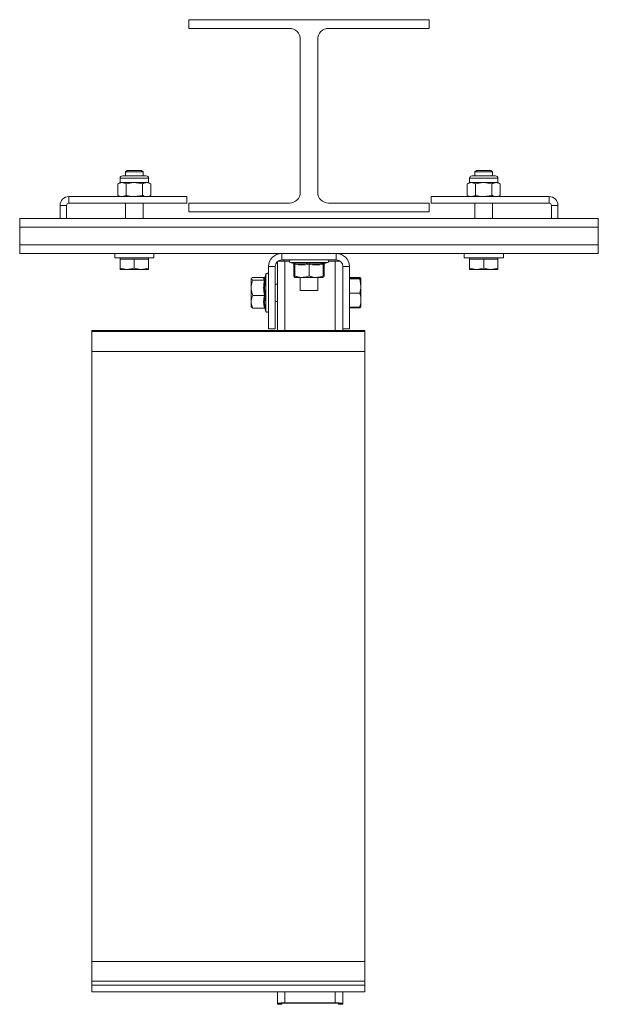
# Model space of a CAD drawing. Header units: millimetres. Extents: x -390 to 668, y -1907 to -77.
# Tile 5 of 8: x 403 to 668, y -1853 to -1402. Entities that reach past the tile are written whole.
import ezdxf

# ---------------------------------------------------------------- set-up
doc = ezdxf.new("R2010")
doc.units = ezdxf.units.MM

msp = doc.modelspace()

# ---------------------------------------------------------------- linework, layer by layer
at = {"color": 7, "linetype": 'Continuous', "lineweight": 15}
for p, q in [((480.58, -1401.99), (480.58, -1405.99)), ((590.58, -1401.99), (480.58, -1401.99)), ((480.58, -1405.99), (526.58, -1405.99)), ((544.58, -1405.99), (590.58, -1405.99)), ((590.58, -1405.99), (590.58, -1401.99)), ((531.58, -1410.99), (531.58, -1480.99)), ((539.58, -1480.99), (539.58, -1410.99)), ((450.1, -1473.49), (460.32, -1473.49)), ((452.27, -1470.99), (451.58, -1471.69)), ((451.58, -1471.69), (451.58, -1473.49)), ((459.58, -1471.69), (451.58, -1471.69)), ((458.89, -1470.99), (452.27, -1470.99)), ((459.58, -1471.69), (458.89, -1470.99)), ((459.58, -1473.49), (459.58, -1471.69)), ((460.32, -1473.49), (461.06, -1473.49)), ((610.1, -1473.49), (620.32, -1473.49)), ((612.27, -1470.99), (611.58, -1471.69)), ((611.58, -1471.69), (611.58, -1473.49)), ((619.58, -1471.69), (611.58, -1471.69)), ((618.89, -1470.99), (612.27, -1470.99)), ((619.58, -1471.69), (618.89, -1470.99)), ((619.58, -1473.49), (619.58, -1471.69)), ((620.32, -1473.49), (621.06, -1473.49)), ((449.08, -1476.55), (448.07, -1477.14)), ((448.07, -1482.41), (448.07, -1477.14)), ((449.08, -1474.51), (449.08, -1476.55)), ((449.08, -1476.55), (449.95, -1476.55)), ((449.95, -1476.55), (455.58, -1476.55)), ((451.82, -1477.14), (449.95, -1476.55)), ((451.82, -1482.41), (451.82, -1477.14)), ((459.33, -1477.14), (455.58, -1476.55)), ((455.58, -1476.55), (461.21, -1476.55)), ((459.33, -1482.41), (459.33, -1477.14)), ((461.21, -1476.55), (462.08, -1476.55)), ((462.08, -1476.55), (462.08, -1474.51)), ((463.08, -1477.14), (462.08, -1476.55)), ((463.08, -1482.41), (463.08, -1477.14)), ((609.08, -1476.55), (608.07, -1477.14)), ((608.07, -1482.41), (608.07, -1477.14)), ((609.08, -1474.51), (609.08, -1476.55)), ((609.08, -1476.55), (609.95, -1476.55)), ((609.95, -1476.55), (615.58, -1476.55)), ((611.82, -1477.14), (609.95, -1476.55)), ((611.82, -1482.41), (611.82, -1477.14)), ((619.33, -1477.14), (615.58, -1476.55)), ((615.58, -1476.55), (621.21, -1476.55)), ((619.33, -1482.41), (619.33, -1477.14)), ((621.21, -1476.55), (622.08, -1476.55)), ((622.08, -1476.55), (622.08, -1474.51)), ((623.08, -1477.14), (622.08, -1476.55)), ((623.08, -1482.41), (623.08, -1477.14)), ((448.07, -1482.41), (449.08, -1482.99)), ((451.82, -1482.41), (449.95, -1482.99)), ((459.33, -1482.41), (455.58, -1482.99)), ((462.08, -1482.99), (463.08, -1482.41)), ((608.07, -1482.41), (609.08, -1482.99)), ((611.82, -1482.41), (609.95, -1482.99)), ((619.33, -1482.41), (615.58, -1482.99)), ((622.08, -1482.99), (623.08, -1482.41)), ((421.58, -1492.99), (421.58, -1486.99)), ((424.58, -1492.99), (424.58, -1486.99)), ((425.58, -1482.99), (479.58, -1482.99)), ((425.58, -1485.99), (479.58, -1485.99)), ((451.58, -1485.99), (451.58, -1492.99)), ((459.58, -1492.99), (459.58, -1485.99)), ((479.58, -1485.99), (479.58, -1482.99)), ((480.58, -1485.99), (480.58, -1489.99)), ((526.58, -1485.99), (480.58, -1485.99)), ((590.58, -1485.99), (544.58, -1485.99)), ((590.58, -1489.99), (590.58, -1485.99)), ((591.58, -1485.99), (591.58, -1482.99)), ((645.58, -1482.99), (591.58, -1482.99)), ((645.58, -1485.99), (591.58, -1485.99)), ((611.58, -1485.99), (611.58, -1492.99)), ((619.58, -1492.99), (619.58, -1485.99)), ((646.58, -1492.99), (646.58, -1486.99)), ((649.58, -1492.99), (649.58, -1486.99)), ((480.58, -1489.99), (590.58, -1489.99)), ((421.58, -1492.99), (403.08, -1492.99)), ((403.08, -1492.99), (403.08, -1496.99)), ((424.58, -1492.99), (421.58, -1492.99)), ((646.58, -1492.99), (424.58, -1492.99)), ((646.58, -1492.99), (649.58, -1492.99)), ((668.08, -1492.99), (649.58, -1492.99)), ((668.08, -1492.99), (668.08, -1496.99)), ((403.08, -1496.99), (403.08, -1504.99)), ((668.08, -1496.99), (668.08, -1504.99)), ((403.08, -1504.99), (403.08, -1508.99)), ((668.08, -1504.99), (668.08, -1508.99)), ((668.08, -1508.99), (403.08, -1508.99)), ((446.58, -1508.99), (446.58, -1510.99)), ((464.58, -1510.99), (464.58, -1508.99)), ((606.58, -1508.99), (606.58, -1510.99)), ((624.58, -1510.99), (624.58, -1508.99)), ((464.58, -1510.99), (446.58, -1510.99)), ((449.08, -1510.99), (449.08, -1511.59)), ((449.08, -1511.59), (449.08, -1515.71)), ((449.08, -1511.59), (452.33, -1511.59)), ((452.33, -1511.59), (455.58, -1511.59)), ((455.58, -1511.59), (455.58, -1515.71)), ((455.58, -1511.59), (458.83, -1511.59)), ((458.83, -1511.59), (462.08, -1511.59)), ((462.08, -1511.59), (462.08, -1510.99)), ((462.08, -1511.59), (462.08, -1515.71)), ((521.08, -1512.76), (521.08, -1544.3)), ((548.08, -1511.99), (523.08, -1511.99)), ((524.08, -1511.99), (524.08, -1512.49)), ((526.64, -1512.48), (524.58, -1512.48)), ((527.03, -1513.19), (528.74, -1513.81)), ((528.56, -1513.93), (528.56, -1519.19)), ((528.76, -1513.76), (528.76, -1513.77)), ((529.08, -1513.93), (529.08, -1519.19)), ((535.58, -1513.93), (535.58, -1519.19)), ((542.08, -1513.93), (542.08, -1519.19)), ((542.4, -1513.76), (542.4, -1513.77)), ((542.42, -1513.81), (544.12, -1513.19)), ((542.59, -1513.93), (542.59, -1519.19)), ((547.58, -1512.48), (544.51, -1512.48)), ((549.08, -1512.17), (549.08, -1512.5)), ((624.58, -1510.99), (606.58, -1510.99)), ((609.08, -1510.99), (609.08, -1511.59)), ((609.08, -1511.59), (609.08, -1515.71)), ((609.08, -1511.59), (612.33, -1511.59)), ((612.33, -1511.59), (615.58, -1511.59)), ((615.58, -1511.59), (615.58, -1515.71)), ((615.58, -1511.59), (618.83, -1511.59)), ((618.83, -1511.59), (622.08, -1511.59)), ((622.08, -1511.59), (622.08, -1510.99)), ((622.08, -1511.59), (622.08, -1515.71)), ((449.08, -1516.29), (452.33, -1516.29)), ((455.58, -1515.71), (452.33, -1516.29)), ((452.33, -1516.29), (458.83, -1516.29)), ((462.08, -1515.71), (458.83, -1516.29)), ((462.08, -1516.29), (458.83, -1516.29)), ((515.88, -1518.45), (515.29, -1520.05)), ((517.08, -1514.99), (517.08, -1543.49)), ((520.08, -1514.99), (520.08, -1543.49)), ((551.08, -1543.49), (551.08, -1514.99)), ((554.08, -1543.49), (554.08, -1514.99)), ((609.08, -1516.29), (612.33, -1516.29)), ((615.58, -1515.71), (612.33, -1516.29)), ((612.33, -1516.29), (618.83, -1516.29)), ((622.08, -1515.71), (618.83, -1516.29)), ((622.08, -1516.29), (618.83, -1516.29)), ((509.14, -1520.41), (509.08, -1520.49)), ((509.08, -1520.49), (509.08, -1520.58)), ((509.08, -1520.58), (509.08, -1524.68)), ((515.14, -1519.98), (509.88, -1519.98)), ((515.14, -1521.17), (509.88, -1521.17)), ((521.08, -1522.99), (520.08, -1522.99)), ((528.56, -1519.19), (528.92, -1519.35)), ((529.08, -1519.99), (532.33, -1519.99)), ((531.58, -1519.99), (531.58, -1525.99)), ((532.33, -1519.99), (538.83, -1519.99)), ((542.08, -1519.99), (538.83, -1519.99)), ((539.58, -1525.99), (539.58, -1519.99)), ((554.08, -1520.06), (558.8, -1520.06)), ((554.08, -1520.39), (558.8, -1520.39)), ((554.08, -1520.6), (558.8, -1520.6)), ((558.8, -1520.06), (558.84, -1520.27)), ((559.34, -1520.49), (558.8, -1520.06)), ((558.8, -1520.39), (559.38, -1520.5)), ((558.8, -1520.6), (559.38, -1523.9)), ((559.38, -1523.9), (559.38, -1520.5)), ((509.08, -1524.68), (509.08, -1531.1)), ((531.58, -1525.99), (539.58, -1525.99)), ((554.08, -1527.2), (558.8, -1527.2)), ((559.38, -1530.4), (559.38, -1523.9)), ((509.08, -1531.1), (509.08, -1533.49)), ((515.14, -1528.18), (509.88, -1528.18)), ((520.08, -1530.99), (521.08, -1530.99)), ((559.38, -1533.49), (559.38, -1530.4)), ((509.08, -1533.49), (509.14, -1533.58)), ((515.14, -1534.01), (509.88, -1534.01)), ((515.34, -1534.05), (515.88, -1535.54)), ((554.08, -1533.6), (558.8, -1533.6)), ((554.08, -1533.93), (558.8, -1533.93)), ((559.36, -1533.49), (558.8, -1533.93)), ((558.8, -1533.6), (559.38, -1533.49)), ((561.08, -1544.3), (436.08, -1544.3)), ((436.08, -1544.3), (436.08, -1544.79)), ((561.08, -1544.79), (436.08, -1544.79)), ((436.08, -1544.79), (436.08, -1553.89)), ((520.08, -1543.49), (517.08, -1543.49)), ((551.08, -1543.49), (551.08, -1544.3)), ((554.08, -1543.49), (551.08, -1543.49)), ((561.08, -1544.3), (561.08, -1544.79)), ((561.08, -1544.79), (561.08, -1553.89)), ((436.08, -1553.89), (561.08, -1553.89)), ((436.08, -1833.07), (436.08, -1553.89)), ((561.08, -1833.07), (561.08, -1553.89)), ((561.08, -1833.07), (436.08, -1833.07)), ((436.08, -1833.07), (436.08, -1842.17)), ((561.08, -1833.07), (561.08, -1842.17)), ((436.08, -1842.17), (561.08, -1842.17)), ((436.08, -1842.17), (436.08, -1843.93)), ((561.08, -1842.17), (561.08, -1843.93)), ((436.08, -1843.93), (436.08, -1846.97)), ((436.08, -1846.97), (561.08, -1846.97)), ((436.08, -1846.97), (436.08, -1846.97)), ((521.08, -1846.97), (521.08, -1852.23)), ((551.08, -1846.97), (551.08, -1852.23)), ((561.08, -1843.93), (561.08, -1846.97)), ((561.08, -1846.97), (561.08, -1846.97)), ((521.08, -1852.71), (521.08, -1852.23)), ((523.08, -1852.71), (523.08, -1852.23)), ((524.58, -1852.06), (547.58, -1852.06)), ((524.58, -1852.16), (547.58, -1852.16)), ((549.08, -1852.23), (549.08, -1852.71)), ((551.08, -1852.23), (551.08, -1852.71)), ((521.08, -1852.71), (523.08, -1852.71)), ((521.08, -1852.71), (521.08, -1852.71)), ((523.08, -1852.71), (523.08, -1852.71)), ((549.08, -1852.71), (551.08, -1852.71)), ((549.08, -1852.71), (549.08, -1852.71)), ((551.08, -1852.71), (551.08, -1852.71))]:
    msp.add_line(p, q, dxfattribs=at)
at = {"color": 7, "linetype": 'Continuous', "lineweight": 0}
for p, q in [((449.08, -1474.51), (461.21, -1474.51)), ((461.21, -1474.51), (462.08, -1474.51)), ((609.08, -1474.51), (621.21, -1474.51)), ((621.21, -1474.51), (622.08, -1474.51)), ((424.58, -1486.99), (421.58, -1486.99)), ((425.58, -1482.99), (425.58, -1485.99)), ((645.58, -1485.99), (645.58, -1482.99)), ((649.58, -1486.99), (646.58, -1486.99)), ((668.08, -1496.99), (403.08, -1496.99)), ((668.08, -1504.99), (403.08, -1504.99)), ((523.08, -1508.99), (523.08, -1511.99)), ((548.08, -1511.99), (548.08, -1508.99)), ((524.58, -1512.48), (524.58, -1544.3)), ((544.12, -1513.19), (527.03, -1513.19)), ((529.08, -1513.99), (528.56, -1513.93)), ((542.59, -1513.93), (542.08, -1514.23)), ((547.58, -1512.48), (547.58, -1544.3)), ((515.88, -1535.54), (515.88, -1518.45)), ((520.08, -1514.99), (517.08, -1514.99)), ((554.08, -1514.99), (551.08, -1514.99)), ((515.64, -1534.37), (515.5, -1534.23)), ((436.08, -1843.93), (561.08, -1843.93)), ((436.08, -1846.97), (561.08, -1846.97)), ((524.58, -1846.97), (524.58, -1852.06)), ((547.58, -1846.97), (547.58, -1852.06)), ((521.08, -1852.23), (523.08, -1852.23)), ((524.58, -1852.06), (524.58, -1852.16)), ((547.58, -1852.06), (547.58, -1852.16)), ((551.08, -1852.23), (549.08, -1852.23)), ((521.08, -1852.71), (523.08, -1852.71)), ((549.08, -1852.71), (551.08, -1852.71))]:
    msp.add_line(p, q, dxfattribs=at)
at = {"color": 7, "linetype": 'Continuous', "lineweight": 15}
for centre, radius, start, end in [((526.58, -1410.99), 5, 0, 90), ((544.58, -1410.99), 5, 90, 180), ((450.1, -1474.51), 1.02, 90, 180), ((461.06, -1474.51), 1.02, 0, 90), ((610.1, -1474.51), 1.02, 90, 180), ((621.06, -1474.51), 1.02, 0, 90), ((526.58, -1480.99), 5, 270, 0), ((544.58, -1480.99), 5, 180, 270), ((425.58, -1486.99), 4, 90, 180), ((425.58, -1486.99), 1, 90, 180), ((645.58, -1486.99), 4, 0, 90), ((645.58, -1486.99), 1, 0, 90), ((523.08, -1514.99), 6, 90, 180), ((548.08, -1514.99), 6, 0, 90), ((523.08, -1514.99), 3, 90, 180), ((523.91, -1540.25), 27.78, 88.6252, 95.4592), ((527.25, -1512.61), 0.619, 90, 250), ((528.6, -1514.27), 0.48, 6.6591, 72.9046), ((542.56, -1514.27), 0.48, 107.6742, 173.3714), ((543.91, -1512.61), 0.619, 290, 90), ((547.7, -1567.83), 55.35, 87.8489, 90.1261), ((548.08, -1514.99), 3, 0, 90), ((516.46, -1518.66), 0.619, 0, 160), ((516.46, -1535.33), 0.619, 200, 0), ((523.7, -1869.69), 17.65, 87.1662, 98.5586), ((524.2, -1859.71), 7.56, 87.1646, 98.5589), ((548.45, -1869.69), 17.65, 81.4414, 92.8338), ((547.95, -1859.71), 7.56, 81.4411, 92.8354)]:
    msp.add_arc(centre, radius, start, end, dxfattribs=at)
for points, knots in [([(449.95, -1476.55), (449.9, -1476.56), (449.27, -1476.56), (448.65, -1476.86), (448.07, -1477.14)], [0, 0, 0, 0, 0.070215, 1, 1, 1, 1]), ([(455.58, -1476.55), (455.49, -1476.56), (454.22, -1476.56), (452.98, -1476.86), (451.82, -1477.14)], [0, 0, 0, 0, 0.0702154, 1, 1, 1, 1]), ([(459.33, -1477.14), (459.49, -1477.05), (460.1, -1476.71), (460.73, -1476.62), (461.21, -1476.55)], [0, 0, 0, 0, 0.257552, 1, 1, 1, 1]), ([(461.21, -1476.55), (461.38, -1476.56), (462.01, -1476.6), (462.63, -1476.91), (463.08, -1477.14)], [0, 0, 0, 0, 0.268633, 1, 1, 1, 1]), ([(609.95, -1476.55), (609.9, -1476.56), (609.27, -1476.56), (608.65, -1476.86), (608.07, -1477.14)], [0, 0, 0, 0, 0.070215, 1, 1, 1, 1]), ([(615.58, -1476.55), (615.49, -1476.56), (614.22, -1476.56), (612.98, -1476.86), (611.82, -1477.14)], [0, 0, 0, 0, 0.070213, 1, 1, 1, 1]), ([(619.33, -1477.14), (619.49, -1477.05), (620.1, -1476.71), (620.73, -1476.62), (621.21, -1476.55)], [0, 0, 0, 0, 0.2575527, 1, 1, 1, 1]), ([(621.21, -1476.55), (621.38, -1476.56), (622.01, -1476.6), (622.63, -1476.91), (623.08, -1477.14)], [0, 0, 0, 0, 0.2686324, 1, 1, 1, 1]), ([(449.95, -1482.99), (449.9, -1482.99), (449.27, -1482.99), (448.65, -1482.69), (448.07, -1482.41)], [0, 0, 0, 0, 0.070215, 1, 1, 1, 1]), ([(455.58, -1482.99), (455.49, -1482.99), (454.22, -1482.99), (452.98, -1482.69), (451.82, -1482.41)], [0, 0, 0, 0, 0.0702154, 1, 1, 1, 1]), ([(459.33, -1482.41), (459.49, -1482.5), (460.1, -1482.84), (460.73, -1482.93), (461.21, -1482.99)], [0, 0, 0, 0, 0.257552, 1, 1, 1, 1]), ([(461.21, -1482.99), (461.38, -1482.99), (462.01, -1482.95), (462.63, -1482.64), (463.08, -1482.41)], [0, 0, 0, 0, 0.268633, 1, 1, 1, 1]), ([(609.95, -1482.99), (609.9, -1482.99), (609.27, -1482.99), (608.65, -1482.69), (608.07, -1482.41)], [0, 0, 0, 0, 0.070215, 1, 1, 1, 1]), ([(615.58, -1482.99), (615.49, -1482.99), (614.22, -1482.99), (612.98, -1482.69), (611.82, -1482.41)], [0, 0, 0, 0, 0.070213, 1, 1, 1, 1]), ([(619.33, -1482.41), (619.49, -1482.5), (620.1, -1482.84), (620.73, -1482.93), (621.21, -1482.99)], [0, 0, 0, 0, 0.2575527, 1, 1, 1, 1]), ([(621.21, -1482.99), (621.38, -1482.99), (622.01, -1482.95), (622.63, -1482.64), (623.08, -1482.41)], [0, 0, 0, 0, 0.2686324, 1, 1, 1, 1]), ([(528.52, -1513.73), (528.52, -1513.75), (528.56, -1513.81), (528.56, -1513.88), (528.56, -1513.93)], [0, 0, 0, 0, 0.222872, 1, 1, 1, 1]), ([(528.74, -1513.43), (528.74, -1513.43), (528.79, -1513.45), (528.88, -1513.51), (528.99, -1513.63), (529.06, -1513.77), (529.07, -1513.88), (529.08, -1513.93)], [0, 0, 0, 0, 0.006852, 0.267588, 0.528633, 0.763834, 1, 1, 1, 1]), ([(535.58, -1513.43), (535.58, -1513.43), (535.58, -1513.45), (535.58, -1513.51), (535.58, -1513.63), (535.58, -1513.77), (535.58, -1513.88), (535.58, -1513.93)], [0, 0, 0, 0, 0.006851, 0.267585, 0.528634, 0.763834, 1, 1, 1, 1]), ([(542.08, -1513.93), (542.08, -1513.88), (542.09, -1513.77), (542.17, -1513.63), (542.27, -1513.51), (542.36, -1513.45), (542.41, -1513.43), (542.41, -1513.43)], [0, 0, 0, 0, 0.236166, 0.471366, 0.732413, 0.993149, 1, 1, 1, 1]), ([(542.59, -1513.93), (542.59, -1513.88), (542.6, -1513.81), (542.63, -1513.75), (542.64, -1513.73)], [0, 0, 0, 0, 0.777118, 1, 1, 1, 1]), ([(452.33, -1516.29), (452.25, -1516.29), (451.15, -1516.29), (450.08, -1515.99), (449.08, -1515.71)], [0, 0, 0, 0, 0.0702153, 1, 1, 1, 1]), ([(449.08, -1515.71), (449.08, -1515.95), (449.08, -1516.26), (449.08, -1516.29), (449.08, -1516.29)], [0, 0, 0, 0, 0.758148, 1, 1, 1, 1]), ([(458.83, -1516.29), (458.75, -1516.29), (457.65, -1516.29), (456.58, -1515.99), (455.58, -1515.71)], [0, 0, 0, 0, 0.070214, 1, 1, 1, 1]), ([(462.08, -1516.29), (462.08, -1516.29), (462.08, -1516.26), (462.08, -1515.95), (462.08, -1515.71)], [0, 0, 0, 0, 0.241852, 1, 1, 1, 1]), ([(612.33, -1516.29), (612.25, -1516.29), (611.15, -1516.29), (610.08, -1515.99), (609.08, -1515.71)], [0, 0, 0, 0, 0.070215, 1, 1, 1, 1]), ([(609.08, -1515.71), (609.08, -1515.95), (609.08, -1516.26), (609.08, -1516.29), (609.08, -1516.29)], [0, 0, 0, 0, 0.758148, 1, 1, 1, 1]), ([(618.83, -1516.29), (618.75, -1516.29), (617.65, -1516.29), (616.58, -1515.99), (615.58, -1515.71)], [0, 0, 0, 0, 0.070215, 1, 1, 1, 1]), ([(622.08, -1516.29), (622.08, -1516.29), (622.08, -1516.26), (622.08, -1515.95), (622.08, -1515.71)], [0, 0, 0, 0, 0.241852, 1, 1, 1, 1]), ([(509.88, -1519.98), (509.76, -1520.03), (509.29, -1520.22), (509.17, -1520.43), (509.08, -1520.58)], [0, 0, 0, 0, 0.263898, 1, 1, 1, 1]), ([(509.08, -1520.58), (509.08, -1520.6), (509.1, -1520.79), (509.44, -1520.99), (509.84, -1521.16), (509.88, -1521.17)], [0, 0, 0, 0, 0.127942, 0.927356, 1, 1, 1, 1]), ([(509.88, -1521.17), (509.69, -1521.66), (509.3, -1522.66), (509.09, -1523.86), (509.08, -1524.53), (509.08, -1524.68)], [0, 0, 0, 0, 0.434795, 0.879848, 1, 1, 1, 1]), ([(515.34, -1519.93), (515.32, -1519.94), (515.27, -1519.98), (515.2, -1519.98), (515.14, -1519.98)], [0, 0, 0, 0, 0.222894, 1, 1, 1, 1]), ([(515.64, -1520.87), (515.64, -1520.87), (515.62, -1520.91), (515.56, -1521), (515.45, -1521.09), (515.3, -1521.16), (515.19, -1521.17), (515.14, -1521.17)], [0, 0, 0, 0, 0.006839, 0.267566, 0.528624, 0.763824, 1, 1, 1, 1]), ([(529.16, -1519.99), (529.13, -1519.99), (528.94, -1519.97), (528.74, -1519.64), (528.58, -1519.23), (528.56, -1519.19)], [0, 0, 0, 0, 0.127942, 0.927353, 1, 1, 1, 1]), ([(529.08, -1519.19), (529.53, -1519.39), (530.45, -1519.77), (531.56, -1519.98), (532.19, -1519.99), (532.33, -1519.99)], [0, 0, 0, 0, 0.4347936, 0.879848, 1, 1, 1, 1]), ([(529.08, -1519.99), (529.08, -1519.99), (529.08, -1519.97), (529.08, -1519.64), (529.08, -1519.23), (529.08, -1519.19)], [0, 0, 0, 0, 0.127944, 0.927356, 1, 1, 1, 1]), ([(532.33, -1519.99), (533.18, -1519.89), (534.3, -1519.76), (535.34, -1519.3), (535.58, -1519.19)], [0, 0, 0, 0, 0.769007, 1, 1, 1, 1]), ([(535.58, -1519.19), (536.03, -1519.39), (536.95, -1519.77), (538.06, -1519.98), (538.69, -1519.99), (538.83, -1519.99)], [0, 0, 0, 0, 0.434793, 0.879847, 1, 1, 1, 1]), ([(538.83, -1519.99), (539.68, -1519.89), (540.8, -1519.76), (541.84, -1519.3), (542.08, -1519.19)], [0, 0, 0, 0, 0.769008, 1, 1, 1, 1]), ([(542.08, -1519.99), (542.08, -1519.99), (542.08, -1519.97), (542.08, -1519.64), (542.08, -1519.23), (542.08, -1519.19)], [0, 0, 0, 0, 0.127944, 0.927356, 1, 1, 1, 1]), ([(542.59, -1519.19), (542.54, -1519.33), (542.48, -1519.5), (542.41, -1519.56), (542.4, -1519.58)], [0, 0, 0, 0, 0.803945, 1, 1, 1, 1]), ([(559.38, -1520.5), (559.38, -1520.5), (559.37, -1520.53), (559.07, -1520.57), (558.8, -1520.6)], [0, 0, 0, 0, 0.070218, 1, 1, 1, 1]), ([(509.08, -1524.68), (509.18, -1525.6), (509.31, -1526.81), (509.77, -1527.93), (509.88, -1528.18)], [0, 0, 0, 0, 0.769007, 1, 1, 1, 1]), ([(559.38, -1523.9), (559.38, -1523.98), (559.37, -1525.09), (559.07, -1526.19), (558.8, -1527.2)], [0, 0, 0, 0, 0.070217, 1, 1, 1, 1]), ([(558.8, -1527.2), (559.03, -1528), (559.34, -1529.05), (559.37, -1530.14), (559.38, -1530.4)], [0, 0, 0, 0, 0.758146, 1, 1, 1, 1]), ([(509.88, -1528.18), (509.69, -1528.59), (509.3, -1529.42), (509.09, -1530.41), (509.08, -1530.98), (509.08, -1531.1)], [0, 0, 0, 0, 0.434795, 0.87985, 1, 1, 1, 1]), ([(509.08, -1531.1), (509.18, -1531.86), (509.31, -1532.86), (509.77, -1533.79), (509.88, -1534.01)], [0, 0, 0, 0, 0.769007, 1, 1, 1, 1]), ([(515.64, -1528.25), (515.64, -1528.25), (515.62, -1528.24), (515.56, -1528.22), (515.45, -1528.2), (515.3, -1528.19), (515.19, -1528.19), (515.14, -1528.18)], [0, 0, 0, 0, 0.006845, 0.267562, 0.528624, 0.763824, 1, 1, 1, 1]), ([(559.38, -1530.4), (559.31, -1531.24), (559.21, -1532.32), (558.87, -1533.36), (558.8, -1533.6)], [0, 0, 0, 0, 0.776285, 1, 1, 1, 1]), ([(509.08, -1533.41), (509.08, -1533.44), (509.1, -1533.63), (509.44, -1533.83), (509.84, -1533.99), (509.88, -1534.01)], [0, 0, 0, 0, 0.1279418, 0.9273564, 1, 1, 1, 1]), ([(515.14, -1534.01), (515.19, -1534.01), (515.3, -1534.02), (515.45, -1534.1), (515.56, -1534.22), (515.62, -1534.32), (515.64, -1534.37), (515.64, -1534.37)], [0, 0, 0, 0, 0.236173, 0.471362, 0.732416, 0.993143, 1, 1, 1, 1])]:
    msp.add_open_spline(points, degree=3, knots=knots, dxfattribs=at)
at = {"color": 7, "linetype": 'Continuous', "lineweight": 0}
for points, knots in [([(528.76, -1513.77), (528.76, -1513.79), (528.76, -1513.87), (528.75, -1513.63), (528.74, -1513.43)], [0, 0, 0, 0, 0.151182, 1, 1, 1, 1]), ([(528.74, -1513.43), (529.01, -1513.49), (530.39, -1513.76), (532.7, -1513.94), (534.69, -1513.59), (535.58, -1513.43)], [0, 0, 0, 0, 0.120964, 0.606826, 1, 1, 1, 1]), ([(535.58, -1513.93), (534.51, -1514.1), (532.34, -1514.45), (530.18, -1514.1), (529.08, -1513.93)], [0, 0, 0, 0, 0.4921705, 1, 1, 1, 1]), ([(535.58, -1513.43), (535.85, -1513.49), (537.21, -1513.76), (539.51, -1513.94), (541.52, -1513.59), (542.41, -1513.43)], [0, 0, 0, 0, 0.120964, 0.606826, 1, 1, 1, 1]), ([(542.08, -1513.93), (541.01, -1514.1), (538.84, -1514.45), (536.68, -1514.1), (535.58, -1513.93)], [0, 0, 0, 0, 0.4921705, 1, 1, 1, 1]), ([(542.41, -1513.43), (542.41, -1513.49), (542.4, -1513.72), (542.4, -1513.74), (542.4, -1513.76)], [0, 0, 0, 0, 0.241915, 1, 1, 1, 1]), ([(515.14, -1521.17), (514.97, -1520.98), (514.63, -1520.58), (514.97, -1520.18), (515.14, -1519.98)], [0, 0, 0, 0, 0.49217, 1, 1, 1, 1]), ([(515.14, -1528.18), (514.97, -1527.03), (514.63, -1524.7), (514.97, -1522.36), (515.14, -1521.17)], [0, 0, 0, 0, 0.49217, 1, 1, 1, 1]), ([(515.64, -1520.87), (515.59, -1521.16), (515.31, -1522.65), (515.13, -1525.14), (515.48, -1527.29), (515.64, -1528.25)], [0, 0, 0, 0, 0.120964, 0.606826, 1, 1, 1, 1]), ([(515.38, -1520.08), (515.32, -1520.19), (515.17, -1520.47), (515.46, -1520.72), (515.64, -1520.87)], [0, 0, 0, 0, 0.384386, 1, 1, 1, 1]), ([(515.14, -1534.01), (514.97, -1533.05), (514.63, -1531.11), (514.97, -1529.17), (515.14, -1528.18)], [0, 0, 0, 0, 0.49217, 1, 1, 1, 1]), ([(515.64, -1528.25), (515.59, -1528.49), (515.31, -1529.71), (515.13, -1531.77), (515.48, -1533.57), (515.64, -1534.37)], [0, 0, 0, 0, 0.120963, 0.606825, 1, 1, 1, 1])]:
    msp.add_open_spline(points, degree=3, knots=knots, dxfattribs=at)

doc.saveas('drawing.dxf')
